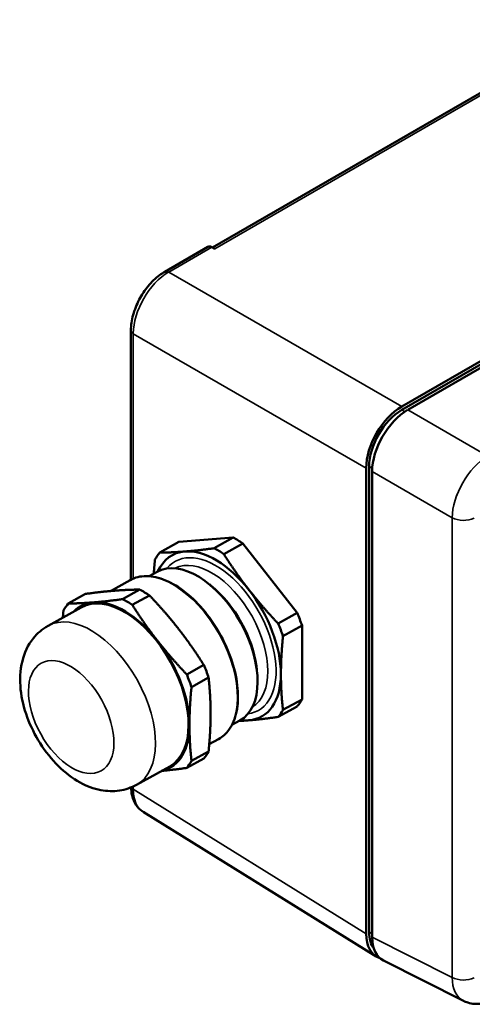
# Model space of a CAD drawing. Header units: millimetres. Extents: x 20 to 574, y 18 to 400.
# Tile 8 of 16: x 415 to 469, y 165 to 283. Entities that reach past the tile are written whole.
import ezdxf

# ---------------------------------------------------------------- set-up
doc = ezdxf.new("R2010")
doc.units = ezdxf.units.MM
doc.header["$LTSCALE"] = 2
doc.layers.add('Visible (ISO)', color=7, linetype='Continuous', lineweight=50)
doc.layers.add('Visible Narrow (ISO)', color=7, linetype='Continuous', lineweight=35)

msp = doc.modelspace()

# ---------------------------------------------------------------- linework, layer by layer
at = {"layer": 'Visible (ISO)'}
for p, q in [((460.22, 236.44), (540.13, 282.58)), ((460.22, 236.04), (540.13, 282.17)), ((540.84, 282.17), (460.93, 236.03)), ((437.65, 255.41), (473.13, 275.89)), ((431.96, 252.52), (437.1, 255.49)), ((437.58, 255.45), (437.94, 255.25)), ((427.92, 215.79), (427.92, 245.53)), ((455.98, 173.57), (455.98, 229.1)), ((456.33, 173.78), (456.33, 229.3)), ((456.69, 228.69), (456.69, 173.16)), ((440.12, 220.81), (433.64, 220.29)), ((440.12, 220.81), (437.84, 219.54)), ((433.64, 220.29), (431.36, 219.02)), ((441.27, 220.12), (438.99, 218.85)), ((447.75, 211.84), (441.27, 220.12)), ((431.04, 216.73), (430.09, 216.2)), ((425.48, 214.44), (427.82, 215.74)), ((437.58, 214.98), (437.27, 215.24)), ((420.45, 212.95), (422.49, 214.09)), ((428.97, 214.61), (426.93, 213.47)), ((428.08, 212.78), (430.12, 213.92)), ((418.03, 210.29), (421.99, 212.49)), ((447.75, 211.84), (445.47, 210.57)), ((448.33, 210.32), (446.05, 209.05)), ((448.33, 201.51), (448.33, 210.32)), ((436.6, 205.63), (434.57, 204.5)), ((442.88, 205.48), (442.93, 205.08)), ((435.14, 202.98), (437.18, 204.11)), ((448.33, 201.51), (446.05, 200.25)), ((447.75, 200.68), (445.47, 199.42)), ((440.92, 199), (439.97, 198.47)), ((437.26, 196.16), (438.37, 196.78)), ((437.18, 195.31), (435.14, 194.17)), ((434.57, 193.34), (436.6, 194.48)), ((428.58, 191.33), (432.54, 193.53)), ((429.38, 188.1), (457.17, 170.86)), ((458.03, 170.36), (467.6, 165.55))]:
    msp.add_line(p, q, dxfattribs=at)
for centre, major_axis, ratio, start_param, end_param in [((437.6, 254.63), (-0.5, 0.866), 0.57735, 5.516078, 6.283185), ((432.46, 251.66), (-0.5, 0.866), 0.57735, 0, 0.002735), ((428.92, 245.53), (-1, 0), 0.57735, 6.282734, 6.283185), ((460.22, 231.54), (3, 5.2), 0.577543, 0.785565, 2.356027), ((460.22, 231.54), (2.75, 4.76), 0.57735, 0.785398, 2.356194), ((460.93, 231.13), (-3, -5.2), 0.577991, 3.927546, 5.497232), ((469.06, 226.44), (-1.8, -3.12), 0.57735, 5.47548, 5.477198), ((440.69, 210.49), (-5.96, 10.7), 0.566694, 5.438854, 5.574679), ((438.42, 209.22), (-5.96, 10.7), 0.566694, 0.202867, 0.338691), ((438.17, 209.09), (-5.35, 9.61), 0.566694, 6.030365, 6.679291), ((438.17, 209.09), (-5.35, 9.61), 0.566694, 4.983168, 6.030365), ((438.42, 209.22), (-5.96, 10.7), 0.566694, 5.438854, 5.574679), ((435.98, 207.86), (-4.94, 8.87), 0.566694, 3.141593, 6.283185), ((436.38, 208.08), (-4.62, 8.3), 0.566694, 4.10245, 5.322328), ((427.27, 203.01), (-5.28, 9.48), 0.566694, 3.141593, 6.283185), ((429.55, 204.28), (5.96, -10.7), 0.566694, 2.297262, 2.433086), ((438.17, 209.09), (5.35, -9.61), 0.566694, 0.794378, 1.841575), ((427.51, 203.15), (-5.96, 10.7), 0.566694, 0.202867, 0.338691), ((427.27, 203.01), (-5.35, 9.61), 0.566694, 6.030365, 6.448518), ((427.27, 203.01), (-5.35, 9.61), 0.566694, 4.983168, 6.030365), ((427.51, 203.15), (-5.96, 10.7), 0.566694, 5.438854, 5.574679), ((440.69, 210.49), (-5.96, 10.7), 0.566694, 4.391657, 4.527482), ((438.42, 209.22), (-5.96, 10.7), 0.566694, 4.391657, 4.527482), ((427.27, 203.01), (5.35, -9.61), 0.566694, 0.794378, 1.841575), ((429.55, 204.28), (5.96, -10.7), 0.566694, 1.250064, 1.385889), ((427.51, 203.15), (-5.96, 10.7), 0.566694, 4.391657, 4.527482), ((438.17, 209.09), (5.35, -9.61), 0.566694, 6.030365, 7.077563), ((440.69, 210.49), (5.96, -10.7), 0.566694, 0.202867, 0.338691), ((438.42, 209.22), (5.96, -10.7), 0.566694, 0.202867, 0.338691), ((438.17, 209.09), (5.35, -9.61), 0.566694, 5.88708, 6.030365), ((427.27, 203.01), (5.35, -9.61), 0.566694, 6.117852, 7.077563), ((429.55, 204.28), (5.96, -10.7), 0.566694, 0.202867, 0.338691), ((427.51, 203.15), (5.96, -10.7), 0.566694, 0.202867, 0.338691), ((460.22, 176.02), (-3, -5.2), 0.577157, 5.497954, 6.400371), ((460.22, 176.02), (-2.75, -4.76), 0.57735, 5.497787, 6.038871), ((460.93, 175.62), (-3, -5.2), 0.57671, 5.498342, 6.316469), ((470.43, 170.84), (-2.9, -5.26), 0.576994, 0.022202, 0.023606)]:
    msp.add_ellipse(centre, major_axis=major_axis, ratio=ratio, start_param=start_param, end_param=end_param, dxfattribs=at)
for points, knots in [([(427.92, 245.54), (427.92, 246.12), (428.01, 246.74), (428.35, 247.98), (428.6, 248.6), (429.21, 249.76), (429.58, 250.31), (430.39, 251.3), (430.84, 251.74), (431.53, 252.25), (431.74, 252.4), (431.96, 252.52)], [0, 0, 0, 0, 0.2028884, 0.2028884, 0.4018487, 0.4018487, 0.5964156, 0.5964156, 0.7931585, 0.7931585, 0.8799782, 0.8799782, 0.8799782, 0.8799782]), ([(427.82, 215.74), (428.39, 216.06), (429.05, 216.22), (430.49, 216.21), (431.27, 216.04), (432.86, 215.37), (433.68, 214.87), (435.28, 213.59), (436.05, 212.82), (437.46, 211.07), (438.11, 210.1), (439.21, 208.07), (439.66, 207), (440.34, 204.88), (440.56, 203.83), (440.73, 201.83), (440.69, 200.89), (440.34, 199.21), (440.04, 198.48), (439.27, 197.43), (438.86, 197.05), (438.37, 196.78)], [0.270779, 0.270779, 0.270779, 0.270779, 0.578888, 0.578888, 0.895198, 0.895198, 1.217959, 1.217959, 1.54106, 1.54106, 1.863574, 1.863574, 2.185875, 2.185875, 2.508455, 2.508455, 2.831627, 2.831627, 3.154027, 3.154027, 3.412372, 3.412372, 3.412372, 3.412372]), ([(428.58, 191.33), (427.95, 190.98), (427.25, 190.75), (425.8, 190.53), (425.05, 190.56), (423.46, 190.86), (422.63, 191.18), (420.92, 192.12), (420.05, 192.79), (418.45, 194.37), (417.72, 195.29), (416.47, 197.26), (415.95, 198.3), (415.16, 200.46), (414.88, 201.58), (414.65, 203.83), (414.69, 204.96), (415.2, 207.04), (415.62, 207.99), (416.76, 209.4), (417.35, 209.91), (418.03, 210.29)], [3.412372, 3.412372, 3.412372, 3.412372, 3.622519, 3.622519, 3.852574, 3.852574, 4.142251, 4.142251, 4.504593, 4.504593, 4.883, 4.883, 5.254866, 5.254866, 5.629151, 5.629151, 6.007411, 6.007411, 6.328867, 6.328867, 6.553964, 6.553964, 6.553964, 6.553964]), ([(429.25, 188.19), (428.98, 188.38), (428.74, 188.63), (428.32, 189.25), (428.15, 189.64), (427.98, 190.37), (427.94, 190.69), (427.93, 191.02)], [0.0227527, 0.0227527, 0.0227527, 0.0227527, 0.1566989, 0.1566989, 0.3169688, 0.3169688, 0.4334995, 0.4334995, 0.4334995, 0.4334995]), ([(471.43, 165.84), (470.9, 165.53), (470.33, 165.32), (469.2, 165.15), (468.62, 165.18), (467.92, 165.4), (467.76, 165.47), (467.6, 165.55)], [0, 0, 0, 0, 0.2018844, 0.2018844, 0.3937941, 0.3937941, 0.45404, 0.45404, 0.45404, 0.45404])]:
    msp.add_open_spline(points, degree=3, knots=knots, dxfattribs=at)
for points in [[(468.43, 228.7), (468.43, 228.7), (468.43, 228.71), (468.43, 228.71)], [(466.78, 225.84), (466.79, 225.85), (466.79, 225.85), (466.79, 225.86)], [(468.29, 222.94), (468.29, 222.94), (468.29, 222.94), (468.29, 222.94)]]:
    msp.add_open_spline(points, degree=3, dxfattribs=at)
for points, weights in [([(434.36, 219.15), (432.82, 219.03), (431.36, 219.02)], [1, 1.08574144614, 1.1154562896]), ([(437.84, 219.54), (435.89, 219.27), (434.36, 219.15)], [1.1154562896, 1.08574144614, 1]), ([(441.99, 214.58), (440.46, 216.54), (438.99, 218.85)], [1, 1.08574144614, 1.1154562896]), ([(430.78, 218.19), (430.7, 217.32), (430.64, 216.51)], [1.1154562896, 1.10466083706, 1.08647053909]), ([(422.49, 214.09), (424.44, 214.36), (425.97, 214.48)], [1.1154562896, 1.08574144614, 1]), ([(425.97, 214.48), (427.5, 214.6), (428.97, 214.61)], [1, 1.08574144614, 1.1154562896]), ([(430.12, 213.92), (432.07, 211.87), (433.6, 209.91)], [1.1154562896, 1.08574144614, 1]), ([(445.47, 210.57), (443.53, 212.62), (441.99, 214.58)], [1.1154562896, 1.08574144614, 1]), ([(423.45, 213.08), (421.92, 212.96), (420.45, 212.95)], [1, 1.08574144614, 1.1154562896]), ([(426.93, 213.47), (424.98, 213.2), (423.45, 213.08)], [1.1154562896, 1.08574144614, 1]), ([(431.08, 208.51), (429.55, 210.47), (428.08, 212.78)], [1, 1.08574144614, 1.1154562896]), ([(419.87, 212.12), (419.83, 211.69), (419.8, 211.27)], [1.1154562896, 1.11009045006, 1.10289767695]), ([(433.6, 209.91), (435.14, 207.95), (436.6, 205.63)], [1, 1.08574144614, 1.1154562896]), ([(445.81, 204.51), (445.81, 206.6), (446.05, 209.05)], [1, 1.08574144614, 1.1154562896]), ([(434.57, 204.5), (432.62, 206.55), (431.08, 208.51)], [1.1154562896, 1.08574144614, 1]), ([(446.05, 200.25), (445.81, 202.43), (445.81, 204.51)], [1.1154562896, 1.08574144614, 1]), ([(437.18, 204.11), (437.42, 201.93), (437.42, 199.84)], [1.1154562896, 1.08574144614, 1]), ([(434.9, 198.44), (434.9, 200.52), (435.14, 202.98)], [1, 1.08574144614, 1.1154562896]), ([(437.42, 199.84), (437.42, 197.76), (437.18, 195.31)], [1, 1.08574144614, 1.1154562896]), ([(440.82, 198.94), (441.4, 198.97), (441.99, 199.02)], [1.05572111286, 1.03168641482, 1]), ([(441.99, 199.02), (443.53, 199.14), (445.47, 199.42)], [1, 1.08574144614, 1.1154562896]), ([(435.14, 194.17), (434.9, 196.36), (434.9, 198.44)], [1.1154562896, 1.08574144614, 1]), ([(431.57, 192.99), (432.91, 193.11), (434.57, 193.34)], [1.02380245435, 1.09007219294, 1.1154562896])]:
    msp.add_rational_spline(points, weights, degree=2, dxfattribs=at)
at = {"layer": 'Visible Narrow (ISO)'}
for p, q in [((437.94, 255.25), (473.23, 275.63)), ((432.44, 252.48), (437.58, 255.45)), ((460.22, 236.44), (432.44, 252.48)), ((428.2, 215.92), (428.2, 245.13)), ((428.2, 245.13), (455.98, 229.1)), ((460.22, 236.04), (460.59, 235.82)), ((470.48, 230.52), (460.93, 236.03)), ((456.33, 229.3), (456.7, 229.09)), ((456.69, 228.69), (466.24, 223.18)), ((466.24, 223.18), (466.24, 168.36)), ((428.2, 190.81), (428.2, 191.14)), ((455.98, 173.57), (428.2, 190.81)), ((456.33, 173.78), (456.69, 173.57)), ((466.24, 168.36), (456.69, 173.16))]:
    msp.add_line(p, q, dxfattribs=at)
for centre, major_axis, ratio, start_param, end_param in [((432.46, 247.58), (3, 5.2), 0.580998, 0.785565, 2.356027), ((432.46, 251.66), (-0.5, 0.866), 0.57735, 5.516078, 6.283185), ((428.92, 245.53), (-1, 0), 0.57735, 0, 0.767108), ((470.43, 225.65), (-3, -5.2), 0.564748, 3.927546, 5.497232), ((469.24, 226.34), (1.75, 3.03), 0.57735, 1.71773, 1.725697), ((467.6, 224.02), (2, 0), 0.57735, 3.960312, 5.392999), ((438.17, 209.09), (4.95, -8.89), 0.566694, 6.056855, 9.651108), ((437.67, 208.81), (-4.61, 8.28), 0.566694, 3.164778, 6.26), ((433.1, 206.26), (-5.28, 9.48), 0.566694, 3.141593, 6.283185), ((423.31, 200.81), (-5.28, 9.48), 0.566694, 3.141593, 6.283185), ((428.92, 191.21), (-1, 0), 0.57735, 0.306097, 0.767108), ((432.46, 193.25), (-3.03, -5.18), 0.577211, 5.501, 6.267946), ((467.6, 169.2), (-2, 0), 0.57735, 0.818719, 2.251406), ((470.43, 170.84), (-2.9, -5.26), 0.576994, 5.48726, 6.305387)]:
    msp.add_ellipse(centre, major_axis=major_axis, ratio=ratio, start_param=start_param, end_param=end_param, dxfattribs=at)
msp.add_ellipse((420.79, 199.41), major_axis=(-3.57, 6.42), ratio=0.566694, dxfattribs=at)

doc.saveas('drawing.dxf')
